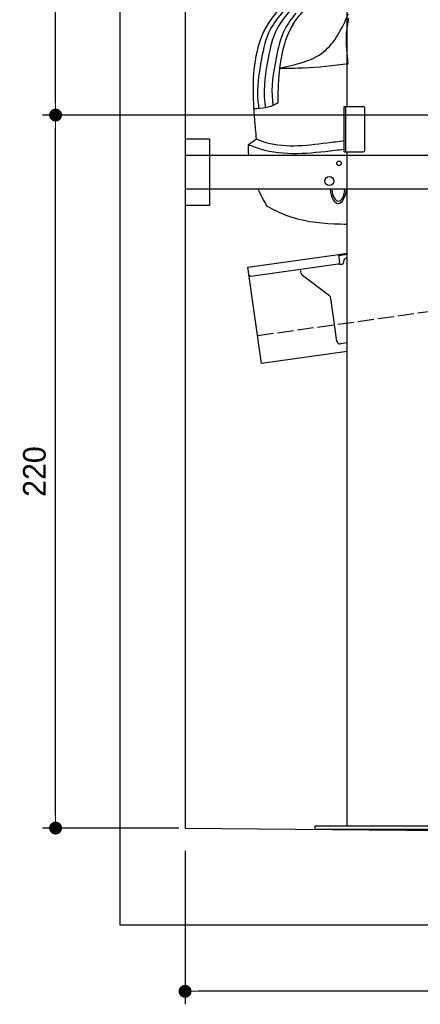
# Model space of a CAD drawing. Extents: x -311 to 6440, y -894 to 5974.
# Tile 1 of 5: x -311 to 926, y -894 to 2144. Entities that reach past the tile are written whole.
import ezdxf

# ---------------------------------------------------------------- set-up
doc = ezdxf.new("R2010")
doc.units = 0
doc.header["$LTSCALE"] = 10
doc.header["$MEASUREMENT"] = 0
doc.linetypes.add('GEN3', pattern=[6.25, 5, -1.25])
doc.layers.get('0').update_dxf_attribs({"linetype": 'CONTINUOUS'})
doc.layers.get('DEFPOINTS').update_dxf_attribs({"linetype": 'CONTINUOUS'})
for name, color, linetype in [('3', 6, 'GEN3'), ('CAR', 1, 'CONTINUOUS'), ('SICHTBARE_KANTEN_DIN_', 7, 'CONTINUOUS')]:
    doc.layers.add(name, color=color, linetype=linetype)
doc.layers.add('AM_0', color=7, linetype='CONTINUOUS', lineweight=30)
doc.layers.add('AM_5', color=3, linetype='CONTINUOUS', lineweight=15)
doc.dimstyles.new('KLAUS_DXF', dxfattribs={"dimscale": 20, "dimtxt": 3.5, "dimasz": 2, "dimexe": 2, "dimexo": 1, "dimgap": 1.5, "dimtad": 1, "dimlfac": 0.1, "dimdsep": 46, "dimtxsty": 'Standard', "dimblk": 'DOT', "dimcen": 2, "dimclrd": 256, "dimclre": 256, "dimclrt": 2, "dimadec": 0, "dimazin": 0, "dimtfac": 1, "dimtmove": 2, "dimatfit": 3, "dimfxl": 1, "dimtolj": 1, "dimarcsym": 0})

# ---------------------------------------------------------------- blocks, each defined once
blk = doc.blocks.new('_DOT')
at = {"color": 0, "linetype": 'ByBlock'}
blk.add_line((-0.5, 0), (-1, 0), dxfattribs=at)
at = {"color": 0, "linetype": 'ByBlock', "const_width": 0.5}
blk.add_lwpolyline([(-0.25, 0, 1), (0.25, 0, 1)], format="xyb", close=True, dxfattribs=at)
blk = doc.blocks.new('*D8')
at = {"layer": 'AM_5', "lineweight": -2, "transparency": 16777216}
for p, q in [((5479.5, 1850), (-240.5, 1850)), ((-200.5, -310), (-200.5, 1810)), ((180, -350), (-240.5, -350))]:
    blk.add_line(p, q, dxfattribs=at)
at = {"layer": 'DEFPOINTS', "color": 0, "transparency": 16777216}
for p in [(-200.5, 1850), (5499.5, 1850), (200, -350)]:
    blk.add_point(p, dxfattribs=at)
at = {"layer": 'AM_5', "lineweight": -2, "transparency": 16777216, "xscale": 40, "yscale": 40, "zscale": 40}
for p, rotation in [((-200.5, 1850), 90), ((-200.5, -350), 270)]:
    blk.add_blockref('_DOT', p, dxfattribs=dict(at, rotation=rotation))
at = {"layer": 'AM_5', "color": 2, "transparency": 16777216, "insert": (-265.5, 750), "char_height": 70, "attachment_point": 5, "rotation": 90}
blk.add_mtext('\\A1;220', dxfattribs=at)
blk = doc.blocks.new('*D9')
at = {"layer": 'AM_5', "lineweight": -2, "transparency": 16777216}
for p, q in [((179.5, 2850), (-240.5, 2850)), ((-200.5, 1890), (-200.5, 2810)), ((5479.5, 1850), (-240.5, 1850))]:
    blk.add_line(p, q, dxfattribs=at)
at = {"layer": 'DEFPOINTS', "color": 0, "transparency": 16777216}
for p in [(-200.5, 2850), (199.5, 2850), (5499.5, 1850)]:
    blk.add_point(p, dxfattribs=at)
at = {"layer": 'AM_5', "lineweight": -2, "transparency": 16777216, "xscale": 40, "yscale": 40, "zscale": 40}
for p, rotation in [((-200.5, 2850), 90), ((-200.5, 1850), 270)]:
    blk.add_blockref('_DOT', p, dxfattribs=dict(at, rotation=rotation))
at = {"layer": 'AM_5', "color": 2, "transparency": 16777216, "insert": (-265.5, 2350), "char_height": 70, "attachment_point": 5, "rotation": 90}
blk.add_mtext('\\A1;100', dxfattribs=at)
blk = doc.blocks.new('*D12')
at = {"layer": 'AM_5', "lineweight": -2, "transparency": 16777216}
for p, q in [((199.5, -420), (199.5, -893.8)), ((5499.5, -470), (5499.5, -893.8)), ((5459.5, -853.8), (239.5, -853.8))]:
    blk.add_line(p, q, dxfattribs=at)
at = {"layer": 'DEFPOINTS', "color": 0, "transparency": 16777216}
for p in [(199.5, -400), (5499.5, -450), (199.5, -853.8)]:
    blk.add_point(p, dxfattribs=at)
at = {"layer": 'AM_5', "lineweight": -2, "transparency": 16777216, "xscale": 40, "yscale": 40, "zscale": 40, "rotation": 180}
blk.add_blockref('_DOT', (199.5, -853.8), dxfattribs=at)
at = {"layer": 'AM_5', "lineweight": -2, "transparency": 16777216, "xscale": 40, "yscale": 40, "zscale": 40}
blk.add_blockref('_DOT', (5499.5, -853.8), dxfattribs=at)
at = {"layer": 'AM_5', "color": 2, "transparency": 16777216, "insert": (2849.5, -788.8), "char_height": 70, "attachment_point": 5}
blk.add_mtext('\\A1;530', dxfattribs=at)
blk = doc.blocks.new('Van200_EG')
at = {"layer": 'CAR'}
blk.add_line((26399.8, 1420.4), (26374.8, 1403.2), dxfattribs=at)
for major_axis, ratio, start_param, end_param in [((-0.1, -50.8), 0.500238, 4.856216, 7.71236), ((-1, 44.1), 0.466142, 1.725236, 4.537487)]:
    blk.add_ellipse((26652.2, 1273.3), major_axis=major_axis, ratio=ratio, start_param=start_param, end_param=end_param, dxfattribs=at)
for points, knots in [([(26436.7, 1777.6), (26468.3, 1825.5), (26540.3, 1889.7), (26622.6, 1947.1), (26683.2, 1985.3)], [0, 0, 0, 0, 99.01122, 312.388217, 312.388217, 312.388217, 312.388217]), ([(26511.4, 1773.2), (26529.7, 1801.3), (26580.1, 1851.3), (26638.6, 1895.7), (26683.3, 1925.4)], [0, 0, 0, 0, 61.191082, 214.919701, 214.919701, 214.919701, 214.919701]), ([(26469.4, 1639.8), (26520.1, 1650.4), (26619.6, 1671.3), (26663.2, 1761.7), (26683.7, 1807.3)], [0, 0, 0, 0, 146.346521, 287.346021, 287.346021, 287.346021, 287.346021]), ([(26683.7, 1794.3), (26680.4, 1777.2), (26672.9, 1730.6), (26678.4, 1683.4), (26681.9, 1653.6)], [24.561969, 24.561969, 24.561969, 24.561969, 76.677878, 165.962988, 165.962988, 165.962988, 165.962988]), ([(26399.8, 1420.4), (26398.7, 1431.5), (26391.4, 1510.1), (26382, 1636.9), (26415.6, 1746.5), (26436.7, 1777.6)], [149.717851, 149.717851, 149.717851, 149.717851, 183.09991, 385.595028, 511.732027, 511.732027, 511.732027, 511.732027]), ([(26470.8, 1639.5), (26500, 1639.6), (26569, 1640.2), (26637.3, 1647.5), (26684.1, 1654.3)], [0, 0, 0, 0, 64.682316, 206.813826, 206.813826, 206.813826, 206.813826]), ([(26670.4, 1388.7), (26660.9, 1387.5), (26574.3, 1377.3), (26470.9, 1365.8), (26387, 1398.5), (26374.8, 1403.2)], [122.303503, 122.303503, 122.303503, 122.303503, 151.002306, 381.174495, 420.194903, 420.194903, 420.194903, 420.194903]), ([(26670.4, 1415), (26652.9, 1412.8), (26568.4, 1402.3), (26473.6, 1390.2), (26406, 1417.9), (26400.1, 1420.3)], [133.856675, 133.856675, 133.856675, 133.856675, 186.530662, 386.164019, 405.258829, 405.258829, 405.258829, 405.258829]), ([(26679.4, 1157.6), (26666, 1157.6), (26602.4, 1158.6), (26516, 1169.8), (26452.2, 1202.9), (26432.9, 1213)], [154.267561, 154.267561, 154.267561, 154.267561, 194.410173, 344.189159, 409.35076, 409.35076, 409.35076, 409.35076])]:
    blk.add_open_spline(points, degree=3, knots=knots, dxfattribs=at)
for points in [[(26482.1, 1815.1), (26442, 1758.7), (26415.3, 1669), (26404.1, 1536.9), (26406.9, 1514.7)], [(26499.4, 1813.1), (26462.6, 1760), (26435.8, 1670.3), (26424.6, 1538.2), (26426.9, 1518.4)], [(26521.1, 1809.4), (26486.9, 1759.7), (26460.2, 1670), (26449, 1537.9), (26450.7, 1525.8)], [(26464.3, 1531.3), (26458.7, 1528.1), (26393.1, 1513.7)]]:
    blk.add_spline(points, degree=3, dxfattribs=at)
for points in [[(26511.4, 1773.2), (26493.4, 1743), (26464.2, 1680.9), (26465.5, 1532.1)], [(26375.6, 1371.1), (26374.8, 1381.6), (26374.5, 1392.2), (26374.8, 1403.2)], [(26432.9, 1213), (26421.8, 1231.9), (26412.5, 1249.4), (26404.8, 1266.1)]]:
    blk.add_open_spline(points, degree=3, dxfattribs=at)

msp = doc.modelspace()

# ---------------------------------------------------------------- linework, layer by layer
for p, q in [((-0.481, -649.995), (-0.481, 5650.005)), ((699.991, 1876.226), (699.991, 3796.226)), ((690.991, 1876.226), (749.991, 1876.226)), ((690.991, 1736.226), (690.991, 1876.226)), ((694.991, 1876.226), (694.991, 1736.226)), ((754.991, 1741.226), (754.991, 1871.226)), ((199.991, 1776.226), (274.991, 1776.226)), ((199.991, 1776.226), (274.991, 1776.226)), ((274.991, 1776.226), (274.991, 1571.226)), ((274.991, 1776.226), (274.991, 1571.226)), ((690.991, 1736.226), (749.991, 1736.226)), ((699.991, -343.774), (699.991, 1736.226)), ((199.991, 1726.226), (1039.968, 1726.226)), ((1039.968, 1621.226), (199.991, 1621.226)), ((274.991, 1571.226), (199.991, 1571.226)), ((274.991, 1571.226), (199.991, 1571.226)), ((393.756, 1380.602), (673.507, 1419.919)), ((673.507, 1419.919), (699.991, 1423.641)), ((673.507, 1419.919), (676.986, 1395.162)), ((699.991, 1419.601), (674.063, 1415.957)), ((435.508, 1083.522), (393.756, 1380.602)), ((672.731, 1389.515), (402.883, 1351.59)), ((558.024, 1361.419), (556.374, 1373.162)), ((680.297, 1389.568), (685.248, 1390.264)), ((689.504, 1395.911), (689.364, 1396.901)), ((645.648, 1291.723), (561.909, 1354.825)), ((668.162, 1152.573), (649.533, 1285.128)), ((699.991, 1146.948), (679.456, 1144.062)), ((699.991, 1120.692), (435.508, 1083.522)), ((199.51, -349.995), (3944.51, -386.005)), ((599.991, -343.774), (599.991, -353.846)), ((1059.991, -343.774), (599.991, -343.774)), ((599.991, -353.774), (1059.991, -353.774)), ((5699.503, -649.995), (-0.481, -649.995))]:
    msp.add_line(p, q)
for centre, radius in [((674.991, 1701.226), 7), ((644.991, 1646.226), 14)]:
    msp.add_circle(centre, radius)
for centre, radius, start, end in [((749.991, 1871.226), 5, 0, 90), ((749.991, 1741.226), 5, 270, 0), ((699.267, 1398.293), 10, 98, 188), ((672.035, 1394.466), 5, 278, 8), ((679.601, 1394.519), 5, 221.236717, 278), ((684.552, 1395.215), 5, 278, 8), ((402.187, 1356.541), 5, 188, 278), ((567.927, 1362.811), 10, 188, 233), ((639.63, 1283.736), 10, 8, 53), ((678.065, 1153.965), 10, 188, 278)]:
    msp.add_arc(centre, radius, start, end)
at = {"layer": '3'}
msp.add_line((423.4, 1169.675), (5430.808, 1873.42), dxfattribs=at)
at = {"layer": 'SICHTBARE_KANTEN_DIN_'}
msp.add_line((199.472, 5450.005), (200.019, -350), dxfattribs=at)

# ---------------------------------------------------------------- block references
at = {"layer": 'AM_0'}
msp.add_blockref('Van200_EG', (-25979.454, 355.11), dxfattribs=at)

# ---------------------------------------------------------------- dimensions: what is measured, and where the dimension line sits
at = {"layer": 'AM_5'}
for base, p1, p2, override, picture, middle in [((-200.481, 2850.005), (5499.51, 1850.005), (199.51, 2850.005), {"dimpost": '', "dimtol": 0, "dimlim": 0, "dimtp": 0, "dimtm": 0, "dimtfac": 1, "dimtdec": 2, "dimtolj": 1, "dimtzin": 7}, '*D9', (-265.481, 2350.005)), ((-200.481, 1850.005), (200.019, -350), (5499.51, 1850.005), {"dimtol": 0, "dimlim": 0, "dimtp": 0, "dimtm": 0, "dimtfac": 1, "dimtdec": 2, "dimtolj": 1, "dimtzin": 7}, '*D8', (-265.481, 750.002))]:
    dim = msp.add_linear_dim(base=base, p1=p1, p2=p2, angle=90, dimstyle='KLAUS_DXF', override=override, dxfattribs=at)
    dim.commit()
    dim.dimension.update_dxf_attribs({"geometry": picture, "text_midpoint": middle})
dim = msp.add_linear_dim(base=(199.51, -853.835), p1=(5499.51, -449.995), p2=(199.51, -399.995), dimstyle='KLAUS_DXF', override={"dimtzin": 7}, dxfattribs=at)
dim.commit()
dim.dimension.update_dxf_attribs({"geometry": '*D12', "text_midpoint": (2849.51, -788.835)})

doc.saveas('drawing.dxf')
